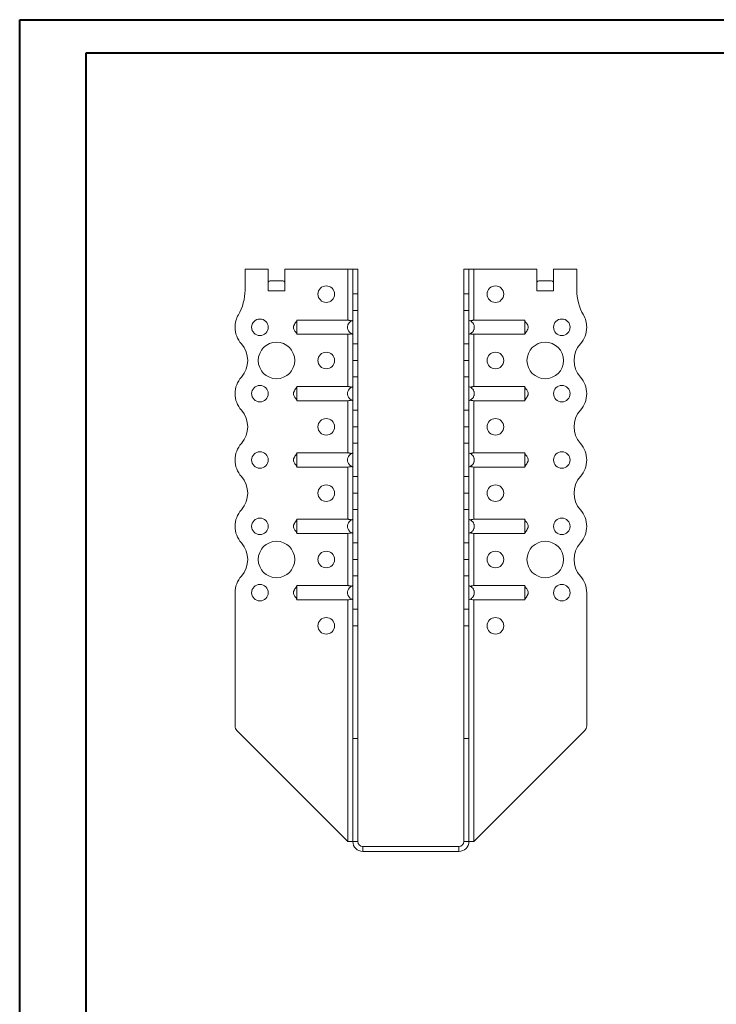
# Model space of a CAD drawing. Header units: millimetres. Extents: x 0 to 210, y 0 to 297.
# Tile 5 of 6: x 0 to 105, y 149 to 297. Entities that reach past the tile are written whole.
import ezdxf

# ---------------------------------------------------------------- set-up
doc = ezdxf.new("R2010")
doc.units = ezdxf.units.MM

msp = doc.modelspace()

# ---------------------------------------------------------------- linework, layer by layer
at = {"color": 7, "linetype": 'Continuous', "lineweight": 40}
for p, q in [((0.08, 0.21), (0.08, 297.21)), ((0.08, 297.21), (210.08, 297.21)), ((10.08, 292.21), (205.08, 292.21)), ((10.08, 5.21), (10.08, 292.21))]:
    msp.add_line(p, q, dxfattribs=at)
at = {"color": 7, "linetype": 'Continuous', "lineweight": 15}
for p, q in [((34.04, 259.6), (34.04, 256.46)), ((37.54, 259.6), (34.04, 259.6)), ((37.54, 256.35), (37.54, 259.6)), ((40.04, 256.35), (40.04, 259.6)), ((49.54, 259.6), (40.04, 259.6)), ((49.54, 259.6), (49.54, 251.91)), ((50.29, 259.6), (49.54, 259.6)), ((51.04, 259.6), (50.29, 259.6)), ((50.29, 255.87), (50.29, 259.6)), ((51.04, 255.87), (51.04, 259.6)), ((67.04, 259.6), (67.79, 259.6)), ((67.04, 255.87), (67.04, 259.6)), ((67.79, 255.87), (67.79, 259.6)), ((68.54, 259.6), (67.79, 259.6)), ((68.54, 251.91), (68.54, 259.6)), ((68.54, 259.6), (78.04, 259.6)), ((78.04, 256.35), (78.04, 259.6)), ((80.54, 256.35), (80.54, 259.6)), ((80.54, 259.6), (84.04, 259.6)), ((84.04, 259.6), (84.04, 256.46)), ((37.85, 257.85), (39.73, 257.85)), ((78.35, 257.85), (80.23, 257.85)), ((37.54, 256.35), (40.04, 256.35)), ((50.29, 255.87), (51.04, 255.87)), ((50.29, 253.37), (50.29, 255.87)), ((51.04, 255.87), (51.04, 253.37)), ((67.04, 255.87), (67.79, 255.87)), ((67.04, 253.37), (67.04, 255.87)), ((67.79, 255.87), (67.79, 253.37)), ((78.04, 256.35), (80.54, 256.35)), ((51.04, 253.37), (50.29, 253.37)), ((50.29, 253.37), (50.29, 248.37)), ((51.04, 248.37), (51.04, 253.37)), ((67.79, 253.37), (67.04, 253.37)), ((67.04, 248.37), (67.04, 253.37)), ((67.79, 248.37), (67.79, 253.37)), ((49.54, 251.91), (41.84, 251.91)), ((68.54, 251.91), (76.24, 251.91)), ((49.54, 249.79), (41.84, 249.79)), ((49.54, 249.79), (49.54, 241.91)), ((68.54, 249.79), (76.24, 249.79)), ((68.54, 241.91), (68.54, 249.79)), ((50.29, 248.37), (51.04, 248.37)), ((50.29, 245.87), (50.29, 248.37)), ((51.04, 248.37), (51.04, 245.87)), ((67.04, 248.37), (67.79, 248.37)), ((67.04, 245.87), (67.04, 248.37)), ((67.79, 248.37), (67.79, 245.87)), ((50.29, 245.87), (51.04, 245.87)), ((50.29, 243.37), (50.29, 245.87)), ((51.04, 245.87), (50.29, 245.87)), ((50.29, 245.87), (50.29, 245.87)), ((51.04, 245.87), (51.04, 243.37)), ((51.04, 245.87), (51.04, 245.87)), ((67.79, 245.87), (67.04, 245.87)), ((67.04, 245.87), (67.79, 245.87)), ((67.04, 245.87), (67.04, 245.87)), ((67.04, 243.37), (67.04, 245.87)), ((67.79, 245.87), (67.79, 245.87)), ((67.79, 245.87), (67.79, 243.37)), ((49.54, 241.91), (41.84, 241.91)), ((51.04, 243.37), (50.29, 243.37)), ((50.29, 243.37), (50.29, 238.37)), ((51.04, 238.37), (51.04, 243.37)), ((67.79, 243.37), (67.04, 243.37)), ((67.04, 238.37), (67.04, 243.37)), ((67.79, 238.37), (67.79, 243.37)), ((68.54, 241.91), (76.24, 241.91)), ((85.54, 240.85), (85.54, 240.85)), ((49.54, 239.79), (41.84, 239.79)), ((49.54, 239.79), (49.54, 231.91)), ((68.54, 239.79), (76.24, 239.79)), ((68.54, 231.91), (68.54, 239.79)), ((50.29, 238.37), (51.04, 238.37)), ((50.29, 235.87), (50.29, 238.37)), ((51.04, 238.37), (51.04, 235.87)), ((67.04, 238.37), (67.79, 238.37)), ((67.04, 235.87), (67.04, 238.37)), ((67.79, 238.37), (67.79, 235.87)), ((50.29, 235.87), (51.04, 235.87)), ((50.29, 233.37), (50.29, 235.87)), ((51.04, 235.87), (50.29, 235.87)), ((50.29, 235.87), (50.29, 235.87)), ((51.04, 235.87), (51.04, 233.37)), ((51.04, 235.87), (51.04, 235.87)), ((67.04, 235.87), (67.79, 235.87)), ((67.04, 233.37), (67.04, 235.87)), ((67.79, 235.87), (67.04, 235.87)), ((67.04, 235.87), (67.04, 235.87)), ((67.79, 235.87), (67.79, 233.37)), ((67.79, 235.87), (67.79, 235.87)), ((51.04, 233.37), (50.29, 233.37)), ((50.29, 233.37), (50.29, 228.37)), ((51.04, 228.37), (51.04, 233.37)), ((67.79, 233.37), (67.04, 233.37)), ((67.04, 228.37), (67.04, 233.37)), ((67.79, 228.37), (67.79, 233.37)), ((49.54, 231.91), (41.84, 231.91)), ((68.54, 231.91), (76.24, 231.91)), ((85.54, 230.85), (85.54, 230.85)), ((49.54, 229.79), (41.84, 229.79)), ((49.54, 229.79), (49.54, 221.91)), ((68.54, 229.79), (76.24, 229.79)), ((68.54, 221.91), (68.54, 229.79)), ((50.29, 228.37), (51.04, 228.37)), ((50.29, 225.87), (50.29, 228.37)), ((51.04, 228.37), (51.04, 225.87)), ((67.04, 228.37), (67.79, 228.37)), ((67.04, 225.87), (67.04, 228.37)), ((67.79, 228.37), (67.79, 225.87)), ((50.29, 225.87), (51.04, 225.87)), ((50.29, 223.37), (50.29, 225.87)), ((51.04, 225.87), (50.29, 225.87)), ((50.29, 225.87), (50.29, 225.87)), ((51.04, 225.87), (51.04, 223.37)), ((51.04, 225.87), (51.04, 225.87)), ((67.04, 225.87), (67.79, 225.87)), ((67.04, 223.37), (67.04, 225.87)), ((67.79, 225.87), (67.04, 225.87)), ((67.04, 225.87), (67.04, 225.87)), ((67.79, 225.87), (67.79, 223.37)), ((67.79, 225.87), (67.79, 225.87)), ((51.04, 223.37), (50.29, 223.37)), ((50.29, 223.37), (50.29, 218.37)), ((51.04, 218.37), (51.04, 223.37)), ((67.79, 223.37), (67.04, 223.37)), ((67.04, 218.37), (67.04, 223.37)), ((67.79, 218.37), (67.79, 223.37)), ((49.54, 221.91), (41.84, 221.91)), ((68.54, 221.91), (76.24, 221.91)), ((49.54, 219.79), (41.84, 219.79)), ((49.54, 219.79), (49.54, 211.91)), ((68.54, 219.79), (76.24, 219.79)), ((68.54, 211.91), (68.54, 219.79)), ((85.54, 220.85), (85.54, 220.85)), ((50.29, 218.37), (51.04, 218.37)), ((50.29, 215.87), (50.29, 218.37)), ((51.04, 218.37), (51.04, 215.87)), ((67.04, 218.37), (67.79, 218.37)), ((67.04, 215.87), (67.04, 218.37)), ((67.79, 218.37), (67.79, 215.87)), ((50.29, 215.87), (51.04, 215.87)), ((50.29, 213.37), (50.29, 215.87)), ((51.04, 215.87), (50.29, 215.87)), ((50.29, 215.87), (50.29, 215.87)), ((51.04, 215.87), (51.04, 213.37)), ((51.04, 215.87), (51.04, 215.87)), ((67.04, 215.87), (67.79, 215.87)), ((67.04, 213.37), (67.04, 215.87)), ((67.79, 215.87), (67.04, 215.87)), ((67.04, 215.87), (67.04, 215.87)), ((67.79, 215.87), (67.79, 213.37)), ((67.79, 215.87), (67.79, 215.87)), ((51.04, 213.37), (50.29, 213.37)), ((50.29, 213.37), (50.29, 208.37)), ((51.04, 208.37), (51.04, 213.37)), ((67.79, 213.37), (67.04, 213.37)), ((67.04, 208.37), (67.04, 213.37)), ((67.79, 208.37), (67.79, 213.37)), ((32.54, 210.85), (32.54, 190.76)), ((49.54, 211.91), (41.84, 211.91)), ((68.54, 211.91), (76.24, 211.91)), ((85.54, 210.85), (85.54, 190.76)), ((49.54, 209.79), (41.84, 209.79)), ((49.54, 209.79), (49.54, 173.35)), ((68.54, 209.79), (76.24, 209.79)), ((68.54, 173.35), (68.54, 209.79)), ((50.29, 208.37), (51.04, 208.37)), ((50.29, 205.87), (50.29, 208.37)), ((51.04, 208.37), (51.04, 205.87)), ((67.04, 208.37), (67.79, 208.37)), ((67.04, 205.87), (67.04, 208.37)), ((67.79, 208.37), (67.79, 205.87)), ((51.04, 205.87), (50.29, 205.87)), ((50.29, 188.85), (50.29, 205.87)), ((51.04, 188.85), (51.04, 205.87)), ((67.79, 205.87), (67.04, 205.87)), ((67.04, 188.85), (67.04, 205.87)), ((67.79, 188.85), (67.79, 205.87)), ((49.54, 173.35), (32.83, 190.06)), ((68.54, 173.35), (85.25, 190.06)), ((51.04, 188.85), (50.29, 188.85)), ((50.29, 173.35), (50.29, 188.85)), ((51.04, 173.35), (51.04, 188.85)), ((67.04, 188.85), (67.79, 188.85)), ((67.04, 173.35), (67.04, 188.85)), ((67.79, 173.35), (67.79, 188.85)), ((49.54, 173.35), (50.29, 173.35)), ((51.04, 173.35), (50.29, 173.35)), ((51.79, 172.6), (66.29, 172.6)), ((51.79, 172.6), (51.79, 171.85)), ((66.29, 172.6), (66.29, 171.85)), ((67.04, 173.35), (67.79, 173.35)), ((67.79, 173.35), (68.54, 173.35)), ((51.79, 171.85), (66.29, 171.85))]:
    msp.add_line(p, q, dxfattribs=at)
for centre, radius in [((46.29, 255.85), 1.25), ((71.79, 255.85), 1.25), ((36.29, 250.85), 1.25), ((81.79, 250.85), 1.25), ((38.79, 245.85), 2.75), ((79.29, 245.85), 2.75), ((46.29, 245.85), 1.25), ((71.79, 245.85), 1.25), ((36.29, 240.85), 1.25), ((81.79, 240.85), 1.25), ((46.29, 235.85), 1.25), ((71.79, 235.85), 1.25), ((36.29, 230.85), 1.25), ((81.79, 230.85), 1.25), ((46.29, 225.85), 1.25), ((71.79, 225.85), 1.25), ((36.29, 220.85), 1.25), ((81.79, 220.85), 1.25), ((38.79, 215.85), 2.75), ((79.29, 215.85), 2.75), ((46.29, 215.85), 1.25), ((71.79, 215.85), 1.25), ((36.29, 210.85), 1.25), ((81.79, 210.85), 1.25), ((46.29, 205.85), 1.25), ((71.79, 205.85), 1.25)]:
    msp.add_circle(centre, radius, dxfattribs=at)
for centre, radius, start, end in [((26.54, 256.46), 7.5, 330.0736, 0), ((91.54, 256.46), 7.5, 180, 209.9264), ((36.29, 250.85), 3.75, 150.0736, 179.9591), ((81.79, 250.85), 3.75, 0.0409, 29.9264), ((36.29, 250.85), 3.75, 180, 221.8123), ((81.79, 250.85), 3.75, 318.1877, 0), ((30.7, 245.85), 3.75, 318.1863, 41.8123), ((87.38, 245.85), 3.75, 138.1877, 221.8196), ((36.29, 240.85), 3.75, 138.1863, 180), ((81.79, 240.85), 3.75, 0, 41.8196), ((36.29, 240.85), 3.75, 180, 221.8137), ((81.79, 240.85), 3.75, 318.1877, 0), ((30.7, 235.85), 3.75, 318.1863, 41.8137), ((87.38, 235.85), 3.75, 138.1877, 221.8123), ((36.29, 230.85), 3.75, 138.1863, 180), ((81.79, 230.85), 3.75, 0, 41.8123), ((36.29, 230.85), 3.75, 180, 221.8137), ((81.79, 230.85), 3.75, 318.1804, 0), ((30.7, 225.85), 3.75, 318.1863, 41.8137), ((87.38, 225.85), 3.75, 138.1804, 221.8196), ((36.29, 220.85), 3.75, 138.1863, 180), ((81.79, 220.85), 3.75, 0, 41.8196), ((36.29, 220.85), 3.75, 180, 221.8137), ((81.79, 220.85), 3.75, 318.1804, 0), ((30.7, 215.85), 3.75, 318.1877, 41.8137), ((87.38, 215.85), 3.75, 138.1804, 221.8196), ((36.29, 210.85), 3.75, 138.1877, 180), ((81.79, 210.85), 3.75, 0, 41.8196), ((33.54, 190.76), 1, 180, 225), ((84.54, 190.76), 1, 315, 0), ((51.79, 173.35), 1.5, 180, 270), ((51.79, 173.35), 0.75, 180, 270), ((66.29, 173.35), 1.5, 270, 0), ((66.29, 173.35), 0.75, 270, 0)]:
    msp.add_arc(centre, radius, start, end, dxfattribs=at)
for centre, start_param, end_param in [((37.85, 256.35), 0, 0.523599), ((39.73, 256.35), 5.759587, 6.283185), ((78.35, 256.35), 0, 0.523599), ((80.23, 256.35), 5.759587, 6.283185)]:
    msp.add_ellipse(centre, major_axis=(0, 1.5), ratio=0.416667, start_param=start_param, end_param=end_param, dxfattribs=at)
for points, knots in [([(41.84, 251.85), (41.82, 251.81), (41.8, 251.76), (41.71, 251.62), (41.57, 251.41), (41.43, 251.2), (41.36, 251.01), (41.34, 250.87), (41.36, 250.65), (41.48, 250.42), (41.63, 250.19), (41.76, 250.03), (41.81, 249.91), (41.84, 249.85)], [0, 0, 0, 0, 0.0881388, 0.1177039, 0.2451699, 0.3776651, 0.4391165, 0.4962081, 0.5517386, 0.710391, 0.8100316, 0.8935872, 1, 1, 1, 1]), ([(41.84, 251.91), (41.84, 251.89), (41.84, 251.87), (41.84, 251.82), (41.84, 251.79), (41.84, 251.72), (41.84, 251.69), (41.84, 251.6), (41.84, 251.56), (41.84, 251.46), (41.84, 251.41), (41.84, 251.31), (41.84, 251.25), (41.84, 251.14), (41.84, 251.09), (41.84, 250.97), (41.84, 250.91), (41.84, 250.73), (41.84, 250.61), (41.84, 250.39), (41.84, 250.28), (41.84, 250.09), (41.84, 250.01), (41.84, 249.91), (41.84, 249.88), (41.84, 249.83), (41.84, 249.81), (41.84, 249.79)], [0, 0, 0, 0, 0.0625, 0.0625, 0.125, 0.125, 0.1875, 0.1875, 0.25, 0.25, 0.3125, 0.3125, 0.375, 0.375, 0.4375, 0.4375, 0.5, 0.5, 0.625, 0.625, 0.75, 0.75, 0.875, 0.875, 0.9375, 0.9375, 1, 1, 1, 1]), ([(50.29, 249.79), (50.23, 249.81), (50.18, 249.83), (50.07, 249.88), (50.02, 249.91), (49.92, 249.98), (49.87, 250.01), (49.79, 250.09), (49.75, 250.14), (49.68, 250.23), (49.65, 250.28), (49.59, 250.39), (49.57, 250.44), (49.53, 250.56), (49.52, 250.61), (49.5, 250.73), (49.49, 250.79), (49.49, 250.91), (49.5, 250.97), (49.52, 251.08), (49.53, 251.14), (49.59, 251.31), (49.64, 251.42), (49.79, 251.61), (49.87, 251.69), (50.02, 251.79), (50.07, 251.82), (50.18, 251.87), (50.23, 251.89), (50.29, 251.91)], [0, 0, 0, 0, 0.0625, 0.0625, 0.125, 0.125, 0.1875, 0.1875, 0.25, 0.25, 0.3125, 0.3125, 0.375, 0.375, 0.4375, 0.4375, 0.5, 0.5, 0.5625, 0.5625, 0.625, 0.625, 0.75, 0.75, 0.875, 0.875, 0.9375, 0.9375, 1, 1, 1, 1]), ([(49.54, 251.91), (49.59, 251.91), (49.64, 251.91), (49.74, 251.9), (49.79, 251.9), (49.88, 251.88), (49.92, 251.87), (50, 251.85), (50.04, 251.84), (50.07, 251.82)], [0, 0, 0, 0, 0.25, 0.25, 0.5, 0.5, 0.75, 0.75, 1, 1, 1, 1]), ([(67.79, 249.79), (67.85, 249.81), (67.91, 249.83), (68.01, 249.88), (68.07, 249.91), (68.16, 249.98), (68.21, 250.01), (68.29, 250.09), (68.33, 250.14), (68.41, 250.23), (68.44, 250.28), (68.49, 250.39), (68.52, 250.44), (68.55, 250.56), (68.57, 250.61), (68.59, 250.73), (68.59, 250.79), (68.59, 250.91), (68.59, 250.97), (68.57, 251.08), (68.55, 251.14), (68.5, 251.31), (68.44, 251.42), (68.3, 251.61), (68.21, 251.69), (68.06, 251.79), (68.01, 251.82), (67.9, 251.87), (67.85, 251.89), (67.79, 251.91)], [0, 0, 0, 0, 0.0625, 0.0625, 0.125, 0.125, 0.1875, 0.1875, 0.25, 0.25, 0.3125, 0.3125, 0.375, 0.375, 0.4375, 0.4375, 0.5, 0.5, 0.5625, 0.5625, 0.625, 0.625, 0.75, 0.75, 0.875, 0.875, 0.9375, 0.9375, 1, 1, 1, 1]), ([(68.54, 251.91), (68.49, 251.91), (68.44, 251.91), (68.34, 251.9), (68.3, 251.9), (68.2, 251.88), (68.16, 251.87), (68.08, 251.85), (68.04, 251.84), (68.01, 251.82)], [0, 0, 0, 0, 0.25, 0.25, 0.5, 0.5, 0.75, 0.75, 1, 1, 1, 1]), ([(76.24, 251.91), (76.24, 251.89), (76.24, 251.87), (76.24, 251.82), (76.24, 251.79), (76.24, 251.72), (76.24, 251.69), (76.24, 251.6), (76.24, 251.56), (76.24, 251.46), (76.24, 251.41), (76.24, 251.31), (76.24, 251.25), (76.24, 251.14), (76.24, 251.09), (76.24, 250.97), (76.24, 250.91), (76.24, 250.73), (76.24, 250.61), (76.24, 250.39), (76.24, 250.28), (76.24, 250.09), (76.24, 250.01), (76.24, 249.91), (76.24, 249.88), (76.24, 249.83), (76.24, 249.81), (76.24, 249.79)], [0, 0, 0, 0, 0.0625, 0.0625, 0.125, 0.125, 0.1875, 0.1875, 0.25, 0.25, 0.3125, 0.3125, 0.375, 0.375, 0.4375, 0.4375, 0.5, 0.5, 0.625, 0.625, 0.75, 0.75, 0.875, 0.875, 0.9375, 0.9375, 1, 1, 1, 1]), ([(76.24, 249.85), (76.26, 249.89), (76.29, 249.94), (76.37, 250.08), (76.51, 250.28), (76.65, 250.5), (76.72, 250.69), (76.75, 250.83), (76.73, 251.05), (76.6, 251.28), (76.45, 251.51), (76.32, 251.67), (76.27, 251.79), (76.24, 251.85)], [0, 0, 0, 0, 0.08812, 0.117665, 0.245103, 0.37762, 0.43908, 0.496176, 0.55171, 0.710373, 0.81002, 0.89358, 1, 1, 1, 1]), ([(50.07, 249.88), (50.04, 249.86), (50, 249.85), (49.92, 249.82), (49.88, 249.82), (49.74, 249.8), (49.64, 249.79), (49.54, 249.79)], [0, 0, 0, 0, 0.25, 0.25, 0.5, 0.5, 1, 1, 1, 1]), ([(68.01, 249.88), (68.04, 249.86), (68.08, 249.85), (68.16, 249.82), (68.2, 249.82), (68.34, 249.8), (68.44, 249.79), (68.54, 249.79)], [0, 0, 0, 0, 0.25, 0.25, 0.5, 0.5, 1, 1, 1, 1]), ([(41.84, 241.91), (41.84, 241.89), (41.84, 241.87), (41.84, 241.82), (41.84, 241.79), (41.84, 241.72), (41.84, 241.69), (41.84, 241.6), (41.84, 241.56), (41.84, 241.46), (41.84, 241.41), (41.84, 241.31), (41.84, 241.25), (41.84, 241.14), (41.84, 241.09), (41.84, 240.97), (41.84, 240.91), (41.84, 240.73), (41.84, 240.61), (41.84, 240.39), (41.84, 240.28), (41.84, 240.09), (41.84, 240.01), (41.84, 239.91), (41.84, 239.88), (41.84, 239.83), (41.84, 239.81), (41.84, 239.79)], [0, 0, 0, 0, 0.0625, 0.0625, 0.125, 0.125, 0.1875, 0.1875, 0.25, 0.25, 0.3125, 0.3125, 0.375, 0.375, 0.4375, 0.4375, 0.5, 0.5, 0.625, 0.625, 0.75, 0.75, 0.875, 0.875, 0.9375, 0.9375, 1, 1, 1, 1]), ([(50.29, 239.79), (50.23, 239.81), (50.18, 239.83), (50.07, 239.88), (50.02, 239.91), (49.92, 239.98), (49.87, 240.01), (49.79, 240.09), (49.75, 240.14), (49.68, 240.23), (49.65, 240.28), (49.59, 240.39), (49.57, 240.44), (49.53, 240.56), (49.52, 240.61), (49.5, 240.73), (49.49, 240.79), (49.49, 240.91), (49.5, 240.97), (49.52, 241.08), (49.53, 241.14), (49.59, 241.31), (49.64, 241.42), (49.79, 241.61), (49.87, 241.69), (50.02, 241.79), (50.07, 241.82), (50.18, 241.87), (50.23, 241.89), (50.29, 241.91)], [0, 0, 0, 0, 0.0625, 0.0625, 0.125, 0.125, 0.1875, 0.1875, 0.25, 0.25, 0.3125, 0.3125, 0.375, 0.375, 0.4375, 0.4375, 0.5, 0.5, 0.5625, 0.5625, 0.625, 0.625, 0.75, 0.75, 0.875, 0.875, 0.9375, 0.9375, 1, 1, 1, 1]), ([(49.54, 241.91), (49.59, 241.91), (49.64, 241.91), (49.74, 241.9), (49.79, 241.9), (49.88, 241.88), (49.92, 241.87), (50, 241.85), (50.04, 241.84), (50.07, 241.82)], [0, 0, 0, 0, 0.25, 0.25, 0.5, 0.5, 0.75, 0.75, 1, 1, 1, 1]), ([(67.79, 239.79), (67.85, 239.81), (67.91, 239.83), (68.01, 239.88), (68.07, 239.91), (68.16, 239.98), (68.21, 240.01), (68.29, 240.09), (68.33, 240.14), (68.41, 240.23), (68.44, 240.28), (68.49, 240.39), (68.52, 240.44), (68.55, 240.56), (68.57, 240.61), (68.59, 240.73), (68.59, 240.79), (68.59, 240.91), (68.59, 240.97), (68.57, 241.08), (68.55, 241.14), (68.5, 241.31), (68.44, 241.42), (68.3, 241.61), (68.21, 241.69), (68.06, 241.79), (68.01, 241.82), (67.9, 241.87), (67.85, 241.89), (67.79, 241.91)], [0, 0, 0, 0, 0.0625, 0.0625, 0.125, 0.125, 0.1875, 0.1875, 0.25, 0.25, 0.3125, 0.3125, 0.375, 0.375, 0.4375, 0.4375, 0.5, 0.5, 0.5625, 0.5625, 0.625, 0.625, 0.75, 0.75, 0.875, 0.875, 0.9375, 0.9375, 1, 1, 1, 1]), ([(68.54, 241.91), (68.49, 241.91), (68.44, 241.91), (68.34, 241.9), (68.3, 241.9), (68.16, 241.88), (68.08, 241.85), (68.01, 241.82)], [0, 0, 0, 0, 0.25, 0.25, 0.5, 0.5, 1, 1, 1, 1]), ([(76.24, 241.91), (76.24, 241.89), (76.24, 241.87), (76.24, 241.82), (76.24, 241.79), (76.24, 241.72), (76.24, 241.69), (76.24, 241.6), (76.24, 241.56), (76.24, 241.46), (76.24, 241.41), (76.24, 241.31), (76.24, 241.25), (76.24, 241.14), (76.24, 241.09), (76.24, 240.97), (76.24, 240.91), (76.24, 240.73), (76.24, 240.61), (76.24, 240.39), (76.24, 240.28), (76.24, 240.09), (76.24, 240.01), (76.24, 239.91), (76.24, 239.88), (76.24, 239.83), (76.24, 239.81), (76.24, 239.79)], [0, 0, 0, 0, 0.0625, 0.0625, 0.125, 0.125, 0.1875, 0.1875, 0.25, 0.25, 0.3125, 0.3125, 0.375, 0.375, 0.4375, 0.4375, 0.5, 0.5, 0.625, 0.625, 0.75, 0.75, 0.875, 0.875, 0.9375, 0.9375, 1, 1, 1, 1]), ([(41.84, 241.85), (41.82, 241.81), (41.8, 241.76), (41.71, 241.62), (41.57, 241.41), (41.43, 241.2), (41.36, 241.01), (41.34, 240.87), (41.36, 240.65), (41.48, 240.42), (41.63, 240.19), (41.76, 240.03), (41.81, 239.91), (41.84, 239.85)], [0, 0, 0, 0, 0.088139, 0.117704, 0.24517, 0.377665, 0.439117, 0.496208, 0.551739, 0.710391, 0.810032, 0.893587, 1, 1, 1, 1]), ([(76.24, 239.85), (76.26, 239.89), (76.29, 239.94), (76.37, 240.08), (76.51, 240.28), (76.65, 240.5), (76.72, 240.69), (76.75, 240.83), (76.73, 241.05), (76.6, 241.28), (76.45, 241.51), (76.32, 241.67), (76.27, 241.79), (76.24, 241.85)], [0, 0, 0, 0, 0.08812, 0.117665, 0.245103, 0.37762, 0.43908, 0.496176, 0.55171, 0.710373, 0.81002, 0.89358, 1, 1, 1, 1]), ([(50.07, 239.88), (50.04, 239.86), (50, 239.85), (49.92, 239.82), (49.88, 239.82), (49.74, 239.8), (49.64, 239.79), (49.54, 239.79)], [0, 0, 0, 0, 0.25, 0.25, 0.5, 0.5, 1, 1, 1, 1]), ([(68.01, 239.88), (68.04, 239.86), (68.08, 239.85), (68.16, 239.82), (68.2, 239.82), (68.34, 239.8), (68.44, 239.79), (68.54, 239.79)], [0, 0, 0, 0, 0.25, 0.25, 0.5, 0.5, 1, 1, 1, 1]), ([(41.84, 231.85), (41.82, 231.81), (41.8, 231.76), (41.71, 231.62), (41.57, 231.41), (41.43, 231.2), (41.36, 231.01), (41.34, 230.87), (41.36, 230.65), (41.48, 230.42), (41.63, 230.19), (41.76, 230.03), (41.81, 229.91), (41.84, 229.85)], [0, 0, 0, 0, 0.088139, 0.117704, 0.24517, 0.377665, 0.439117, 0.496208, 0.551739, 0.710391, 0.810032, 0.893587, 1, 1, 1, 1]), ([(41.84, 231.91), (41.84, 231.89), (41.84, 231.87), (41.84, 231.82), (41.84, 231.79), (41.84, 231.72), (41.84, 231.69), (41.84, 231.6), (41.84, 231.56), (41.84, 231.46), (41.84, 231.41), (41.84, 231.31), (41.84, 231.25), (41.84, 231.14), (41.84, 231.09), (41.84, 230.97), (41.84, 230.91), (41.84, 230.73), (41.84, 230.61), (41.84, 230.39), (41.84, 230.28), (41.84, 230.09), (41.84, 230.01), (41.84, 229.91), (41.84, 229.88), (41.84, 229.83), (41.84, 229.81), (41.84, 229.79)], [0, 0, 0, 0, 0.0625, 0.0625, 0.125, 0.125, 0.1875, 0.1875, 0.25, 0.25, 0.3125, 0.3125, 0.375, 0.375, 0.4375, 0.4375, 0.5, 0.5, 0.625, 0.625, 0.75, 0.75, 0.875, 0.875, 0.9375, 0.9375, 1, 1, 1, 1]), ([(50.29, 229.79), (50.23, 229.81), (50.18, 229.83), (50.07, 229.88), (50.02, 229.91), (49.92, 229.98), (49.87, 230.01), (49.79, 230.09), (49.75, 230.14), (49.68, 230.23), (49.65, 230.28), (49.59, 230.39), (49.57, 230.44), (49.53, 230.56), (49.52, 230.61), (49.5, 230.73), (49.49, 230.79), (49.49, 230.91), (49.5, 230.97), (49.52, 231.08), (49.53, 231.14), (49.59, 231.31), (49.64, 231.42), (49.79, 231.61), (49.87, 231.69), (50.02, 231.79), (50.07, 231.82), (50.18, 231.87), (50.23, 231.89), (50.29, 231.91)], [0, 0, 0, 0, 0.0625, 0.0625, 0.125, 0.125, 0.1875, 0.1875, 0.25, 0.25, 0.3125, 0.3125, 0.375, 0.375, 0.4375, 0.4375, 0.5, 0.5, 0.5625, 0.5625, 0.625, 0.625, 0.75, 0.75, 0.875, 0.875, 0.9375, 0.9375, 1, 1, 1, 1]), ([(49.54, 231.91), (49.59, 231.91), (49.64, 231.91), (49.74, 231.9), (49.79, 231.9), (49.88, 231.88), (49.92, 231.87), (50, 231.85), (50.04, 231.84), (50.07, 231.82)], [0, 0, 0, 0, 0.25, 0.25, 0.5, 0.5, 0.75, 0.75, 1, 1, 1, 1]), ([(67.79, 229.79), (67.85, 229.81), (67.91, 229.83), (68.01, 229.88), (68.07, 229.91), (68.16, 229.98), (68.21, 230.01), (68.29, 230.09), (68.33, 230.14), (68.41, 230.23), (68.44, 230.28), (68.49, 230.39), (68.52, 230.44), (68.55, 230.56), (68.57, 230.61), (68.59, 230.73), (68.59, 230.79), (68.59, 230.91), (68.59, 230.97), (68.57, 231.08), (68.55, 231.14), (68.5, 231.31), (68.44, 231.42), (68.3, 231.61), (68.21, 231.69), (68.06, 231.79), (68.01, 231.82), (67.9, 231.87), (67.85, 231.89), (67.79, 231.91)], [0, 0, 0, 0, 0.0625, 0.0625, 0.125, 0.125, 0.1875, 0.1875, 0.25, 0.25, 0.3125, 0.3125, 0.375, 0.375, 0.4375, 0.4375, 0.5, 0.5, 0.5625, 0.5625, 0.625, 0.625, 0.75, 0.75, 0.875, 0.875, 0.9375, 0.9375, 1, 1, 1, 1]), ([(68.54, 231.91), (68.49, 231.91), (68.44, 231.91), (68.34, 231.9), (68.3, 231.9), (68.16, 231.88), (68.08, 231.85), (68.01, 231.82)], [0, 0, 0, 0, 0.25, 0.25, 0.5, 0.5, 1, 1, 1, 1]), ([(76.24, 231.91), (76.24, 231.89), (76.24, 231.87), (76.24, 231.82), (76.24, 231.79), (76.24, 231.72), (76.24, 231.69), (76.24, 231.6), (76.24, 231.56), (76.24, 231.46), (76.24, 231.41), (76.24, 231.31), (76.24, 231.25), (76.24, 231.14), (76.24, 231.09), (76.24, 230.97), (76.24, 230.91), (76.24, 230.73), (76.24, 230.61), (76.24, 230.39), (76.24, 230.28), (76.24, 230.09), (76.24, 230.01), (76.24, 229.91), (76.24, 229.88), (76.24, 229.83), (76.24, 229.81), (76.24, 229.79)], [0, 0, 0, 0, 0.0625, 0.0625, 0.125, 0.125, 0.1875, 0.1875, 0.25, 0.25, 0.3125, 0.3125, 0.375, 0.375, 0.4375, 0.4375, 0.5, 0.5, 0.625, 0.625, 0.75, 0.75, 0.875, 0.875, 0.9375, 0.9375, 1, 1, 1, 1]), ([(76.24, 229.85), (76.26, 229.89), (76.29, 229.94), (76.37, 230.08), (76.51, 230.28), (76.65, 230.5), (76.72, 230.69), (76.75, 230.83), (76.73, 231.05), (76.6, 231.28), (76.45, 231.51), (76.32, 231.67), (76.27, 231.79), (76.24, 231.85)], [0, 0, 0, 0, 0.08812, 0.117665, 0.245103, 0.37762, 0.43908, 0.496176, 0.55171, 0.710373, 0.81002, 0.89358, 1, 1, 1, 1]), ([(50.07, 229.88), (50.04, 229.86), (50, 229.85), (49.92, 229.82), (49.88, 229.82), (49.74, 229.8), (49.64, 229.79), (49.54, 229.79)], [0, 0, 0, 0, 0.25, 0.25, 0.5, 0.5, 1, 1, 1, 1]), ([(68.01, 229.88), (68.04, 229.86), (68.08, 229.85), (68.16, 229.82), (68.2, 229.82), (68.34, 229.8), (68.44, 229.79), (68.54, 229.79)], [0, 0, 0, 0, 0.25, 0.25, 0.5, 0.5, 1, 1, 1, 1]), ([(41.84, 221.85), (41.82, 221.81), (41.8, 221.76), (41.71, 221.62), (41.57, 221.41), (41.43, 221.2), (41.36, 221.01), (41.34, 220.87), (41.36, 220.65), (41.48, 220.42), (41.63, 220.19), (41.76, 220.03), (41.81, 219.91), (41.84, 219.85)], [0, 0, 0, 0, 0.088139, 0.117704, 0.24517, 0.377665, 0.439117, 0.496208, 0.551739, 0.710391, 0.810032, 0.893587, 1, 1, 1, 1]), ([(41.84, 221.91), (41.84, 221.89), (41.84, 221.87), (41.84, 221.82), (41.84, 221.79), (41.84, 221.72), (41.84, 221.69), (41.84, 221.6), (41.84, 221.56), (41.84, 221.46), (41.84, 221.41), (41.84, 221.31), (41.84, 221.25), (41.84, 221.14), (41.84, 221.09), (41.84, 220.97), (41.84, 220.91), (41.84, 220.73), (41.84, 220.61), (41.84, 220.39), (41.84, 220.28), (41.84, 220.09), (41.84, 220.01), (41.84, 219.91), (41.84, 219.88), (41.84, 219.83), (41.84, 219.81), (41.84, 219.79)], [0, 0, 0, 0, 0.0625, 0.0625, 0.125, 0.125, 0.1875, 0.1875, 0.25, 0.25, 0.3125, 0.3125, 0.375, 0.375, 0.4375, 0.4375, 0.5, 0.5, 0.625, 0.625, 0.75, 0.75, 0.875, 0.875, 0.9375, 0.9375, 1, 1, 1, 1]), ([(50.29, 219.79), (50.23, 219.81), (50.18, 219.83), (50.07, 219.88), (50.02, 219.91), (49.92, 219.98), (49.87, 220.01), (49.79, 220.09), (49.75, 220.14), (49.68, 220.23), (49.65, 220.28), (49.59, 220.39), (49.57, 220.44), (49.53, 220.56), (49.52, 220.61), (49.5, 220.73), (49.49, 220.79), (49.49, 220.91), (49.5, 220.97), (49.52, 221.08), (49.53, 221.14), (49.59, 221.31), (49.64, 221.42), (49.79, 221.61), (49.87, 221.69), (50.02, 221.79), (50.07, 221.82), (50.18, 221.87), (50.23, 221.89), (50.29, 221.91)], [0, 0, 0, 0, 0.0625, 0.0625, 0.125, 0.125, 0.1875, 0.1875, 0.25, 0.25, 0.3125, 0.3125, 0.375, 0.375, 0.4375, 0.4375, 0.5, 0.5, 0.5625, 0.5625, 0.625, 0.625, 0.75, 0.75, 0.875, 0.875, 0.9375, 0.9375, 1, 1, 1, 1]), ([(49.54, 221.91), (49.59, 221.91), (49.64, 221.91), (49.74, 221.9), (49.79, 221.9), (49.88, 221.88), (49.92, 221.87), (50, 221.85), (50.04, 221.84), (50.07, 221.82)], [0, 0, 0, 0, 0.25, 0.25, 0.5, 0.5, 0.75, 0.75, 1, 1, 1, 1]), ([(67.79, 219.79), (67.85, 219.81), (67.91, 219.83), (68.01, 219.88), (68.07, 219.91), (68.16, 219.98), (68.21, 220.01), (68.29, 220.09), (68.33, 220.14), (68.41, 220.23), (68.44, 220.28), (68.49, 220.39), (68.52, 220.44), (68.55, 220.56), (68.57, 220.61), (68.59, 220.73), (68.59, 220.79), (68.59, 220.91), (68.59, 220.97), (68.57, 221.08), (68.55, 221.14), (68.5, 221.31), (68.44, 221.42), (68.3, 221.61), (68.21, 221.69), (68.06, 221.79), (68.01, 221.82), (67.9, 221.87), (67.85, 221.89), (67.79, 221.91)], [0, 0, 0, 0, 0.0625, 0.0625, 0.125, 0.125, 0.1875, 0.1875, 0.25, 0.25, 0.3125, 0.3125, 0.375, 0.375, 0.4375, 0.4375, 0.5, 0.5, 0.5625, 0.5625, 0.625, 0.625, 0.75, 0.75, 0.875, 0.875, 0.9375, 0.9375, 1, 1, 1, 1]), ([(68.54, 221.91), (68.49, 221.91), (68.44, 221.91), (68.34, 221.9), (68.3, 221.9), (68.16, 221.88), (68.08, 221.85), (68.01, 221.82)], [0, 0, 0, 0, 0.25, 0.25, 0.5, 0.5, 1, 1, 1, 1]), ([(76.24, 221.91), (76.24, 221.89), (76.24, 221.87), (76.24, 221.82), (76.24, 221.79), (76.24, 221.72), (76.24, 221.69), (76.24, 221.6), (76.24, 221.56), (76.24, 221.46), (76.24, 221.41), (76.24, 221.31), (76.24, 221.25), (76.24, 221.14), (76.24, 221.09), (76.24, 220.97), (76.24, 220.91), (76.24, 220.73), (76.24, 220.61), (76.24, 220.39), (76.24, 220.28), (76.24, 220.09), (76.24, 220.01), (76.24, 219.91), (76.24, 219.88), (76.24, 219.83), (76.24, 219.81), (76.24, 219.79)], [0, 0, 0, 0, 0.0625, 0.0625, 0.125, 0.125, 0.1875, 0.1875, 0.25, 0.25, 0.3125, 0.3125, 0.375, 0.375, 0.4375, 0.4375, 0.5, 0.5, 0.625, 0.625, 0.75, 0.75, 0.875, 0.875, 0.9375, 0.9375, 1, 1, 1, 1]), ([(76.24, 219.85), (76.26, 219.89), (76.29, 219.94), (76.37, 220.08), (76.51, 220.28), (76.65, 220.5), (76.72, 220.69), (76.75, 220.83), (76.73, 221.05), (76.6, 221.28), (76.45, 221.51), (76.32, 221.67), (76.27, 221.79), (76.24, 221.85)], [0, 0, 0, 0, 0.08812, 0.117665, 0.245103, 0.37762, 0.43908, 0.496176, 0.55171, 0.710373, 0.81002, 0.89358, 1, 1, 1, 1]), ([(50.07, 219.88), (50.04, 219.86), (50, 219.85), (49.92, 219.82), (49.88, 219.82), (49.74, 219.8), (49.64, 219.79), (49.54, 219.79)], [0, 0, 0, 0, 0.25, 0.25, 0.5, 0.5, 1, 1, 1, 1]), ([(68.01, 219.88), (68.04, 219.86), (68.08, 219.85), (68.16, 219.82), (68.2, 219.82), (68.34, 219.8), (68.44, 219.79), (68.54, 219.79)], [0, 0, 0, 0, 0.25, 0.25, 0.5, 0.5, 1, 1, 1, 1]), ([(41.84, 211.85), (41.82, 211.81), (41.8, 211.76), (41.71, 211.62), (41.57, 211.41), (41.43, 211.2), (41.36, 211.01), (41.34, 210.87), (41.36, 210.65), (41.48, 210.42), (41.63, 210.19), (41.76, 210.03), (41.81, 209.91), (41.84, 209.85)], [0, 0, 0, 0, 0.088139, 0.117704, 0.24517, 0.377665, 0.439117, 0.496208, 0.551739, 0.710391, 0.810032, 0.893587, 1, 1, 1, 1]), ([(41.84, 211.91), (41.84, 211.89), (41.84, 211.87), (41.84, 211.82), (41.84, 211.79), (41.84, 211.72), (41.84, 211.69), (41.84, 211.6), (41.84, 211.56), (41.84, 211.46), (41.84, 211.41), (41.84, 211.31), (41.84, 211.25), (41.84, 211.14), (41.84, 211.09), (41.84, 210.97), (41.84, 210.91), (41.84, 210.73), (41.84, 210.61), (41.84, 210.39), (41.84, 210.28), (41.84, 210.09), (41.84, 210.01), (41.84, 209.91), (41.84, 209.88), (41.84, 209.83), (41.84, 209.81), (41.84, 209.79)], [0, 0, 0, 0, 0.0625, 0.0625, 0.125, 0.125, 0.1875, 0.1875, 0.25, 0.25, 0.3125, 0.3125, 0.375, 0.375, 0.4375, 0.4375, 0.5, 0.5, 0.625, 0.625, 0.75, 0.75, 0.875, 0.875, 0.9375, 0.9375, 1, 1, 1, 1]), ([(50.29, 209.79), (50.23, 209.81), (50.18, 209.83), (50.07, 209.88), (50.02, 209.91), (49.92, 209.98), (49.87, 210.01), (49.79, 210.09), (49.75, 210.14), (49.68, 210.23), (49.65, 210.28), (49.59, 210.39), (49.57, 210.44), (49.53, 210.56), (49.52, 210.61), (49.5, 210.73), (49.49, 210.79), (49.49, 210.91), (49.5, 210.97), (49.52, 211.08), (49.53, 211.14), (49.59, 211.31), (49.64, 211.42), (49.79, 211.61), (49.87, 211.69), (50.02, 211.79), (50.07, 211.82), (50.18, 211.87), (50.23, 211.89), (50.29, 211.91)], [0, 0, 0, 0, 0.0625, 0.0625, 0.125, 0.125, 0.1875, 0.1875, 0.25, 0.25, 0.3125, 0.3125, 0.375, 0.375, 0.4375, 0.4375, 0.5, 0.5, 0.5625, 0.5625, 0.625, 0.625, 0.75, 0.75, 0.875, 0.875, 0.9375, 0.9375, 1, 1, 1, 1]), ([(49.54, 211.91), (49.59, 211.91), (49.64, 211.91), (49.74, 211.9), (49.79, 211.9), (49.88, 211.88), (49.92, 211.87), (50, 211.85), (50.04, 211.84), (50.07, 211.82)], [0, 0, 0, 0, 0.25, 0.25, 0.5, 0.5, 0.75, 0.75, 1, 1, 1, 1]), ([(67.79, 209.79), (67.85, 209.81), (67.91, 209.83), (68.01, 209.88), (68.07, 209.91), (68.16, 209.98), (68.21, 210.01), (68.29, 210.09), (68.33, 210.14), (68.41, 210.23), (68.44, 210.28), (68.49, 210.39), (68.52, 210.44), (68.55, 210.56), (68.57, 210.61), (68.59, 210.73), (68.59, 210.79), (68.59, 210.91), (68.59, 210.97), (68.57, 211.08), (68.55, 211.14), (68.5, 211.31), (68.44, 211.42), (68.3, 211.61), (68.21, 211.69), (68.06, 211.79), (68.01, 211.82), (67.9, 211.87), (67.85, 211.89), (67.79, 211.91)], [0, 0, 0, 0, 0.0625, 0.0625, 0.125, 0.125, 0.1875, 0.1875, 0.25, 0.25, 0.3125, 0.3125, 0.375, 0.375, 0.4375, 0.4375, 0.5, 0.5, 0.5625, 0.5625, 0.625, 0.625, 0.75, 0.75, 0.875, 0.875, 0.9375, 0.9375, 1, 1, 1, 1]), ([(68.54, 211.91), (68.49, 211.91), (68.44, 211.91), (68.34, 211.9), (68.3, 211.9), (68.16, 211.88), (68.08, 211.85), (68.01, 211.82)], [0, 0, 0, 0, 0.25, 0.25, 0.5, 0.5, 1, 1, 1, 1]), ([(76.24, 211.91), (76.24, 211.89), (76.24, 211.87), (76.24, 211.82), (76.24, 211.79), (76.24, 211.72), (76.24, 211.69), (76.24, 211.6), (76.24, 211.56), (76.24, 211.46), (76.24, 211.41), (76.24, 211.31), (76.24, 211.25), (76.24, 211.14), (76.24, 211.09), (76.24, 210.97), (76.24, 210.91), (76.24, 210.73), (76.24, 210.61), (76.24, 210.39), (76.24, 210.28), (76.24, 210.09), (76.24, 210.01), (76.24, 209.91), (76.24, 209.88), (76.24, 209.83), (76.24, 209.81), (76.24, 209.79)], [0, 0, 0, 0, 0.0625, 0.0625, 0.125, 0.125, 0.1875, 0.1875, 0.25, 0.25, 0.3125, 0.3125, 0.375, 0.375, 0.4375, 0.4375, 0.5, 0.5, 0.625, 0.625, 0.75, 0.75, 0.875, 0.875, 0.9375, 0.9375, 1, 1, 1, 1]), ([(76.24, 209.85), (76.26, 209.89), (76.29, 209.94), (76.37, 210.08), (76.51, 210.28), (76.65, 210.5), (76.72, 210.69), (76.75, 210.83), (76.73, 211.05), (76.6, 211.28), (76.45, 211.51), (76.32, 211.67), (76.27, 211.79), (76.24, 211.85)], [0, 0, 0, 0, 0.08812, 0.117665, 0.245103, 0.37762, 0.43908, 0.496176, 0.55171, 0.710373, 0.81002, 0.89358, 1, 1, 1, 1]), ([(50.07, 209.88), (50.04, 209.86), (50, 209.85), (49.92, 209.82), (49.88, 209.82), (49.74, 209.8), (49.64, 209.79), (49.54, 209.79)], [0, 0, 0, 0, 0.25, 0.25, 0.5, 0.5, 1, 1, 1, 1]), ([(68.01, 209.88), (68.04, 209.86), (68.08, 209.85), (68.16, 209.82), (68.2, 209.82), (68.34, 209.8), (68.44, 209.79), (68.54, 209.79)], [0, 0, 0, 0, 0.25, 0.25, 0.5, 0.5, 1, 1, 1, 1])]:
    msp.add_open_spline(points, degree=3, knots=knots, dxfattribs=at)

doc.saveas('drawing.dxf')
